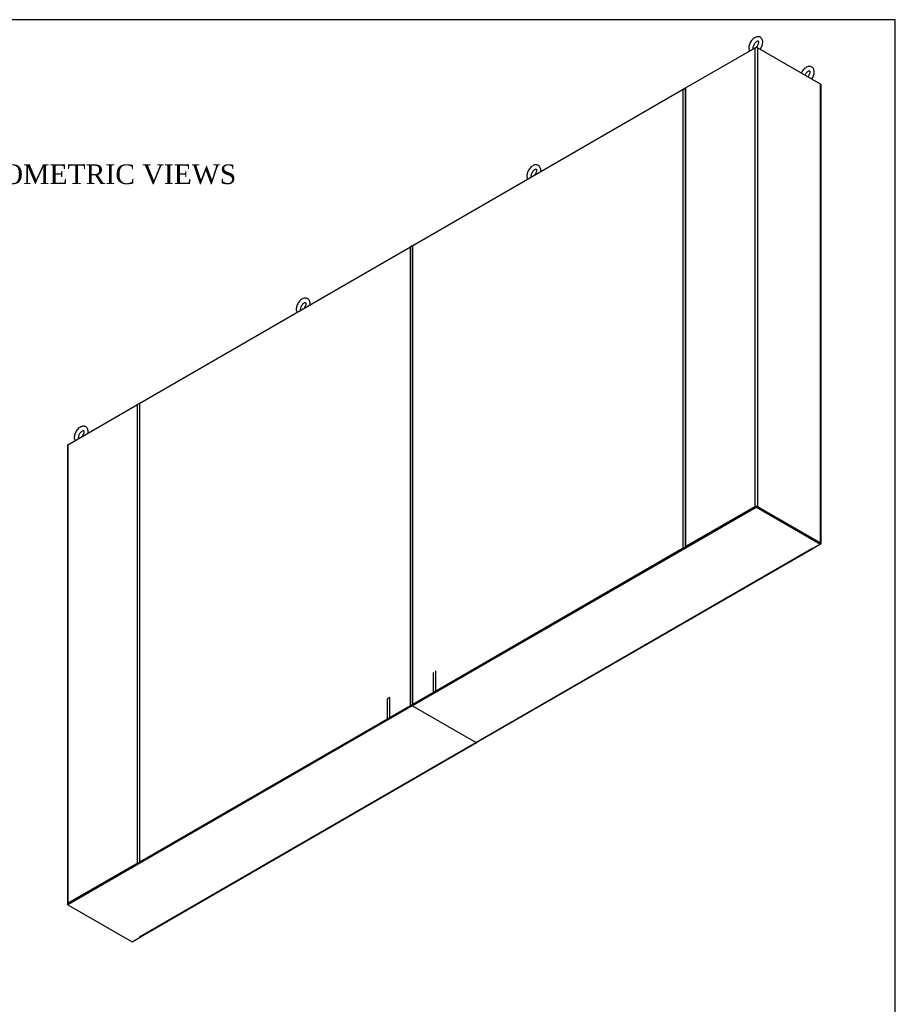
# Model space of a CAD drawing. Header units: inches. Extents: x 2 to 538, y -2 to 358.
# Tile 36 of 36: x 404 to 538, y 208 to 358. Entities that reach past the tile are written whole.
import ezdxf
from ezdxf.enums import TextEntityAlignment as Align

# ---------------------------------------------------------------- set-up
doc = ezdxf.new("R2010")
doc.units = ezdxf.units.IN
doc.header["$MEASUREMENT"] = 0
for name, color, linetype in [('COM40430', 7, 'Continuous'), ('COM71126-1', 7, 'Continuous'), ('COM71127-2', 7, 'Continuous'), ('COM71130-1', 7, 'Continuous'), ('COM71131-1', 7, 'Continuous'), ('COM71132-1', 7, 'Continuous'), ('COM71133-1', 7, 'Continuous'), ('Default', 7, 'Continuous'), ('SCS00680', 7, 'Continuous')]:
    doc.layers.add(name, color=color, linetype=linetype)
doc.styles.add('SEACAD_Times_New_Roman', font='times.ttf')

# ---------------------------------------------------------------- blocks, each defined once
blk = doc.blocks.new('SE6')
at = {"layer": 'COM40430', "color": 7, "linetype": 'Continuous'}
for p, q in [((513.36, 281.82), (513.76, 282.05)), ((467.18, 258.3), (467.18, 255.26)), ((467.58, 255.49), (467.58, 258.53)), ((460.55, 254.47), (460.15, 254.24)), ((460.55, 251.43), (460.55, 254.47)), ((467.18, 255.26), (467.58, 255.49)), ((467.27, 255.21), (467.67, 255.44)), ((467.58, 255.49), (467.67, 255.44)), ((460.15, 254.24), (460.15, 251.2)), ((460.15, 251.2), (460.55, 251.43)), ((460.24, 251.15), (460.64, 251.38)), ((460.15, 251.2), (460.24, 251.15)), ((414.15, 224.54), (414.55, 224.77))]:
    blk.add_line(p, q, dxfattribs=at)
for centre, start_param, end_param in [((467.31, 255.18), 2.356194, 3.596693), ((460.69, 251.36), 1.115696, 2.356194)]:
    blk.add_ellipse(centre, major_axis=(0.185, 0), ratio=0.57735, start_param=start_param, end_param=end_param, dxfattribs=at)
at = {"layer": 'COM71126-1', "color": 7, "linetype": 'Continuous'}
for p, q in [((505.76, 347.65), (516.41, 353.8)), ((516.41, 283.68), (516.41, 353.8)), ((516.77, 353.8), (516.77, 283.68)), ((526.4, 348.24), (516.77, 353.8)), ((526.4, 278.12), (526.4, 348.24)), ((526.48, 278.02), (526.48, 348.13)), ((505.69, 347.55), (505.69, 277.43)), ((505.76, 347.65), (505.76, 277.53)), ((411.32, 293.12), (421.97, 299.27)), ((421.97, 229.16), (421.97, 299.27)), ((411.25, 293.02), (411.25, 222.9)), ((411.32, 293.12), (411.32, 223.01)), ((516.41, 283.68), (505.76, 277.53)), ((516.5, 283.63), (505.85, 277.48)), ((516.68, 283.63), (526.31, 278.07)), ((516.77, 283.68), (526.4, 278.12)), ((421.97, 229.16), (411.32, 223.01)), ((422.06, 229.1), (411.41, 222.96)), ((422.44, 217.89), (422.35, 217.84)), ((422.44, 217.89), (422.42, 217.9)), ((422.44, 217.91), (422.44, 217.89))]:
    blk.add_line(p, q, dxfattribs=at)
for centre, major_axis, start_param, end_param in [((516.59, 353.7), (-0.25, 0), 3.926991, 5.497787), ((526.23, 348.13), (-0.25, 0), 3.141593, 3.926991), ((505.94, 347.55), (0.25, 0), 2.356194, 3.141593), ((422.15, 299.17), (-0.25, 0), 4.28531, 5.497787), ((411.5, 293.02), (0.25, 0), 2.356194, 3.141593), ((516.59, 283.58), (0.25, 0), 0.785398, 2.356194), ((505.94, 277.43), (0.25, 0), 2.356194, 3.403392), ((526.23, 278.02), (-0.25, 0), 2.356194, 3.926991), ((422.15, 229.05), (0.25, 0), 1.308997, 2.356194), ((411.5, 222.9), (0.25, 0), 2.356194, 3.926991)]:
    blk.add_ellipse(centre, major_axis=major_axis, ratio=0.57735, start_param=start_param, end_param=end_param, dxfattribs=at)
at = {"layer": 'COM71127-2', "color": 7, "linetype": 'Continuous'}
for p, q in [((464.04, 323.56), (505.41, 347.45)), ((505.41, 277.33), (505.41, 347.45)), ((422.32, 299.48), (463.69, 323.36)), ((463.69, 253.24), (463.69, 323.36)), ((463.97, 323.46), (463.97, 253.34)), ((464.04, 253.45), (464.04, 323.56)), ((422.25, 299.37), (422.25, 229.26)), ((422.32, 229.36), (422.32, 299.48)), ((464.04, 253.45), (505.41, 277.33)), ((464.13, 253.4), (505.5, 277.28)), ((422.32, 229.36), (463.69, 253.24)), ((422.41, 229.31), (463.78, 253.19))]:
    blk.add_line(p, q, dxfattribs=at)
for centre, major_axis, start_param, end_param in [((505.59, 347.34), (-0.25, 0), 4.28531, 5.497787), ((463.87, 323.26), (-0.25, 0), 4.28531, 5.497787), ((464.22, 323.46), (0.25, 0), 2.356194, 3.141593), ((422.5, 299.37), (0.25, 0), 2.356194, 3.141593), ((505.59, 277.23), (-0.25, 0), 4.45059, 5.497787), ((463.87, 253.14), (-0.25, 0), 4.45059, 5.497787), ((464.22, 253.34), (0.25, 0), 2.356194, 3.403392), ((422.5, 229.26), (0.25, 0), 2.356194, 3.403392)]:
    blk.add_ellipse(centre, major_axis=major_axis, ratio=0.57735, start_param=start_param, end_param=end_param, dxfattribs=at)
at = {"layer": 'COM71130-1', "color": 7, "linetype": 'Continuous'}
for p, q in [((516.41, 353.8), (516.59, 353.9)), ((516.59, 353.9), (516.77, 353.8)), ((516.59, 353.84), (516.59, 353.9)), ((505.41, 347.45), (505.76, 347.65)), ((505.65, 347.48), (505.69, 347.51)), ((463.96, 323.51), (464.04, 323.56)), ((463.96, 323.41), (463.96, 323.51)), ((463.96, 323.41), (463.97, 323.42)), ((463.97, 323.4), (463.96, 323.41))]:
    blk.add_line(p, q, dxfattribs=at)
at = {"layer": 'COM71131-1', "color": 7, "linetype": 'Continuous'}
for p, q in [((463.96, 323.51), (463.69, 323.36)), ((463.96, 323.41), (463.93, 323.4)), ((463.96, 323.51), (463.96, 323.41)), ((463.97, 323.4), (463.96, 323.41)), ((422.32, 299.48), (421.97, 299.27)), ((422.25, 299.33), (422.21, 299.31))]:
    blk.add_line(p, q, dxfattribs=at)
at = {"layer": 'COM71132-1', "color": 7, "linetype": 'Continuous'}
for p, q in [((463.96, 253.29), (516.59, 283.68)), ((463.96, 253.19), (516.59, 283.58)), ((516.59, 283.68), (526.4, 278.02)), ((516.59, 283.68), (516.59, 283.58)), ((516.59, 283.58), (526.4, 277.92)), ((473.68, 247.58), (525.08, 277.25)), ((473.8, 247.57), (525.17, 277.22)), ((525.08, 277.26), (525.08, 277.25)), ((525.1, 277.26), (525.19, 277.21)), ((526.4, 277.92), (525.19, 277.21)), ((526.4, 278.02), (526.4, 277.92)), ((463.96, 253.29), (463.96, 253.19)), ((473.68, 247.58), (463.96, 253.19))]:
    blk.add_line(p, q, dxfattribs=at)
for centre, major_axis, start_param, end_param in [((525.09, 277.26), (0.015, 0), 0.785398, 3.926991), ((525.08, 277.46), (-0.125, 0.217), 2.356194, 2.851129), ((473.68, 247.78), (-0.125, 0.217), 2.356194, 3.141593)]:
    blk.add_ellipse(centre, major_axis=major_axis, ratio=0.57735, start_param=start_param, end_param=end_param, dxfattribs=at)
at = {"layer": 'COM71133-1', "color": 7, "linetype": 'Continuous'}
for p, q in [((463.96, 253.29), (411.32, 222.9)), ((463.96, 253.19), (411.32, 222.8)), ((463.96, 253.19), (463.96, 253.29)), ((473.68, 247.58), (463.96, 253.19)), ((422.28, 217.9), (473.68, 247.58)), ((422.41, 217.89), (473.8, 247.57)), ((411.32, 222.8), (411.32, 222.9)), ((411.32, 222.8), (421.13, 217.14)), ((421.13, 217.14), (422.35, 217.84)), ((422.26, 217.9), (422.26, 217.89)), ((422.26, 217.89), (422.35, 217.84)), ((422.35, 217.88), (422.35, 217.84))]:
    blk.add_line(p, q, dxfattribs=at)
for centre, major_axis, start_param, end_param in [((473.68, 247.78), (-0.125, 0.217), 2.356194, 3.141593), ((422.27, 217.9), (0.015, 0), 0.785398, 3.926991), ((422.28, 218.11), (-0.125, 0.217), 2.356194, 3.141593)]:
    blk.add_ellipse(centre, major_axis=major_axis, ratio=0.57735, start_param=start_param, end_param=end_param, dxfattribs=at)
at = {"layer": 'SCS00680', "color": 7, "linetype": 'Continuous'}
for centre, start in [((515.64, 354.72), 323.1028), ((523.51, 350.17), 323.1028), ((481.7, 335.12), 352.2646), ((446.43, 314.76), 352.2646), ((412.49, 295.16), 352.2646)]:
    blk.add_arc(centre, 1.93, start, 357.7218, dxfattribs=at)
for points, knots in [([(517.57, 354.64), (517.56, 354.7), (517.56, 354.83), (517.5, 355.05), (517.38, 355.25), (517.2, 355.4), (516.99, 355.49), (516.75, 355.5), (516.51, 355.44), (516.27, 355.32), (516.04, 355.13), (515.82, 354.89), (515.64, 354.6), (515.51, 354.29), (515.44, 353.98), (515.43, 353.68), (515.48, 353.46), (515.53, 353.34), (515.56, 353.3)], [0, 0, 0, 0, 0.032818, 0.0860683, 0.1357503, 0.1836991, 0.2344547, 0.2836163, 0.3341761, 0.3883906, 0.4457293, 0.5038116, 0.5617557, 0.6199061, 0.6787375, 0.7389141, 0.7927592, 0.8211936, 0.8211936, 0.8211936, 0.8211936]), ([(516.13, 353.63), (516.12, 353.65), (516.1, 353.7), (516.1, 353.85), (516.14, 354.05), (516.22, 354.27), (516.34, 354.47), (516.5, 354.65), (516.65, 354.77), (516.78, 354.83), (516.85, 354.83), (516.85, 354.83), (516.87, 354.82), (516.9, 354.75), (516.9, 354.68), (516.9, 354.64)], [0.4346574, 0.4346574, 0.4346574, 0.4346574, 0.4732126, 0.5171225, 0.5613732, 0.6068897, 0.6532897, 0.6997135, 0.7450765, 0.7889558, 0.8324764, 0.8784975, 0.9281033, 0.9696942, 1, 1, 1, 1]), ([(516.9, 354.64), (516.9, 354.61), (516.9, 354.53), (516.86, 354.35), (516.77, 354.14), (516.67, 353.98), (516.61, 353.91), (516.6, 353.89)], [0, 0, 0, 0, 0.0229696, 0.067433, 0.1131077, 0.1595646, 0.1709394, 0.1709394, 0.1709394, 0.1709394]), ([(525.43, 350.1), (525.43, 350.16), (525.42, 350.29), (525.37, 350.51), (525.25, 350.71), (525.07, 350.86), (524.85, 350.95), (524.62, 350.96), (524.38, 350.9), (524.14, 350.78), (523.9, 350.59), (523.69, 350.34), (523.55, 350.12), (523.48, 349.97), (523.46, 349.93)], [0, 0, 0, 0, 0.032818, 0.0860683, 0.1357503, 0.1836991, 0.2344547, 0.2836163, 0.3341761, 0.3883906, 0.4457293, 0.5038116, 0.5617557, 0.5857673, 0.5857673, 0.5857673, 0.5857673]), ([(524.04, 349.6), (524.05, 349.64), (524.1, 349.75), (524.21, 349.93), (524.36, 350.11), (524.52, 350.23), (524.65, 350.29), (524.72, 350.29), (524.72, 350.28), (524.73, 350.28), (524.76, 350.21), (524.77, 350.13), (524.77, 350.1)], [0.5806009, 0.5806009, 0.5806009, 0.5806009, 0.6068897, 0.6532897, 0.6997135, 0.7450765, 0.7889558, 0.8324764, 0.8784975, 0.9281033, 0.9696942, 1, 1, 1, 1]), ([(524.77, 350.1), (524.77, 350.07), (524.77, 349.99), (524.73, 349.81), (524.64, 349.6), (524.54, 349.44), (524.48, 349.36), (524.47, 349.35)], [0, 0, 0, 0, 0.0229696, 0.067433, 0.1131077, 0.1595646, 0.1709394, 0.1709394, 0.1709394, 0.1709394]), ([(483.62, 335.04), (483.62, 335.1), (483.62, 335.24), (483.56, 335.45), (483.44, 335.65), (483.26, 335.81), (483.05, 335.89), (482.81, 335.9), (482.57, 335.85), (482.33, 335.72), (482.09, 335.54), (481.88, 335.29), (481.7, 335.01), (481.57, 334.7), (481.5, 334.38), (481.49, 334.09), (481.54, 333.86), (481.59, 333.75), (481.61, 333.71)], [0, 0, 0, 0, 0.032818, 0.0860683, 0.1357503, 0.1836991, 0.2344547, 0.2836163, 0.3341761, 0.3883906, 0.4457293, 0.5038116, 0.5617557, 0.6199061, 0.6787375, 0.7389141, 0.7927592, 0.8211936, 0.8211936, 0.8211936, 0.8211936]), ([(482.19, 334.04), (482.18, 334.05), (482.16, 334.11), (482.16, 334.26), (482.19, 334.45), (482.28, 334.67), (482.4, 334.88), (482.55, 335.05), (482.71, 335.18), (482.84, 335.23), (482.91, 335.24), (482.91, 335.23), (482.92, 335.23), (482.96, 335.15), (482.96, 335.08), (482.96, 335.04)], [0.4346574, 0.4346574, 0.4346574, 0.4346574, 0.4732126, 0.5171225, 0.5613732, 0.6068897, 0.6532897, 0.6997135, 0.7450765, 0.7889558, 0.8324764, 0.8784975, 0.9281033, 0.9696942, 1, 1, 1, 1]), ([(482.96, 335.04), (482.96, 335.01), (482.96, 334.93), (482.92, 334.76), (482.83, 334.54), (482.74, 334.4), (482.69, 334.33), (482.68, 334.32)], [0, 0, 0, 0, 0.0229696, 0.067433, 0.1131077, 0.1595646, 0.1647871, 0.1647871, 0.1647871, 0.1647871]), ([(448.36, 314.68), (448.36, 314.74), (448.35, 314.88), (448.29, 315.09), (448.17, 315.29), (448, 315.45), (447.78, 315.53), (447.54, 315.54), (447.3, 315.49), (447.06, 315.36), (446.83, 315.17), (446.61, 314.93), (446.44, 314.64), (446.31, 314.34), (446.23, 314.02), (446.22, 313.73), (446.27, 313.5), (446.33, 313.38), (446.35, 313.35)], [0, 0, 0, 0, 0.032818, 0.0860683, 0.1357503, 0.1836991, 0.2344547, 0.2836163, 0.3341761, 0.3883906, 0.4457293, 0.5038116, 0.5617557, 0.6199061, 0.6787375, 0.7389141, 0.7927592, 0.8211936, 0.8211936, 0.8211936, 0.8211936]), ([(446.92, 313.68), (446.91, 313.69), (446.89, 313.75), (446.89, 313.89), (446.93, 314.09), (447.01, 314.31), (447.14, 314.52), (447.29, 314.69), (447.44, 314.81), (447.57, 314.87), (447.64, 314.87), (447.65, 314.87), (447.66, 314.86), (447.69, 314.79), (447.69, 314.72), (447.7, 314.68)], [0.4346574, 0.4346574, 0.4346574, 0.4346574, 0.4732126, 0.5171225, 0.5613732, 0.6068897, 0.6532897, 0.6997135, 0.7450765, 0.7889558, 0.8324764, 0.8784975, 0.9281033, 0.9696942, 1, 1, 1, 1]), ([(447.7, 314.68), (447.69, 314.65), (447.69, 314.57), (447.65, 314.4), (447.56, 314.18), (447.47, 314.04), (447.42, 313.97), (447.41, 313.96)], [0, 0, 0, 0, 0.0229696, 0.067433, 0.1131077, 0.1595646, 0.1647871, 0.1647871, 0.1647871, 0.1647871]), ([(414.42, 295.09), (414.42, 295.15), (414.41, 295.28), (414.35, 295.5), (414.23, 295.7), (414.06, 295.85), (413.84, 295.94), (413.6, 295.95), (413.36, 295.89), (413.12, 295.77), (412.89, 295.58), (412.67, 295.33), (412.5, 295.05), (412.37, 294.74), (412.29, 294.43), (412.28, 294.13), (412.33, 293.91), (412.38, 293.79), (412.41, 293.75)], [0, 0, 0, 0, 0.032818, 0.0860683, 0.1357503, 0.1836991, 0.2344547, 0.2836163, 0.3341761, 0.3883906, 0.4457293, 0.5038116, 0.5617557, 0.6199061, 0.6787375, 0.7389141, 0.7927592, 0.8211936, 0.8211936, 0.8211936, 0.8211936]), ([(412.98, 294.08), (412.97, 294.1), (412.95, 294.15), (412.95, 294.3), (412.99, 294.5), (413.07, 294.71), (413.2, 294.92), (413.35, 295.1), (413.5, 295.22), (413.63, 295.28), (413.7, 295.28), (413.7, 295.27), (413.72, 295.27), (413.75, 295.2), (413.75, 295.12), (413.75, 295.09)], [0.4346574, 0.4346574, 0.4346574, 0.4346574, 0.4732126, 0.5171225, 0.5613732, 0.6068897, 0.6532897, 0.6997135, 0.7450765, 0.7889558, 0.8324764, 0.8784975, 0.9281033, 0.9696942, 1, 1, 1, 1]), ([(413.75, 295.09), (413.75, 295.05), (413.75, 294.98), (413.71, 294.8), (413.62, 294.58), (413.53, 294.44), (413.48, 294.37), (413.47, 294.36)], [0, 0, 0, 0, 0.0229696, 0.067433, 0.1131077, 0.1595646, 0.1647871, 0.1647871, 0.1647871, 0.1647871])]:
    blk.add_open_spline(points, degree=3, knots=knots, dxfattribs=at)
blk = doc.blocks.new('BORDER')
at = {"layer": 'Default', "color": 7, "linetype": 'Continuous'}
for p, q in [((0, 27.86), (-41.86, 27.86)), ((0, 0), (0, 27.86))]:
    blk.add_line(p, q, dxfattribs=at)

msp = doc.modelspace()

# ---------------------------------------------------------------- block references
at = {"layer": 'Default', "color": 7, "xscale": 12.8, "yscale": 12.8, "zscale": 12.8}
msp.add_blockref('BORDER', (537.834, 1.476), dxfattribs=at)
at = {"layer": 'Default'}
msp.add_blockref('SE6', (0, 0), dxfattribs=at)

# ---------------------------------------------------------------- texts
at = {"layer": 'Default', "color": 7, "linetype": 'Continuous', "style": 'SEACAD_Times_New_Roman'}
msp.add_text('ISOMETRIC VIEWS', height=3, dxfattribs=at).set_placement((397.157, 335.961), align=Align.TOP_LEFT)

doc.saveas('drawing.dxf')
